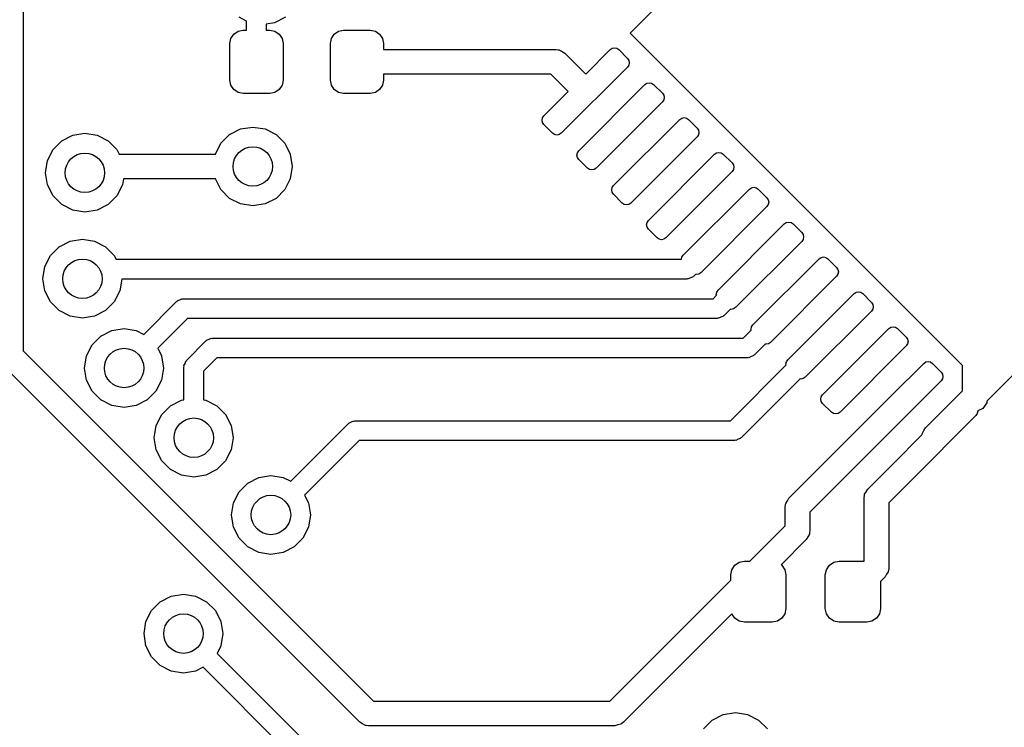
# Model space of a CAD drawing. Extents: x 3.08 to 5.54, y -3.21 to -0.59.
# Tile 4 of 10: x 3.99 to 4.38, y -1.64 to -1.36. Entities that reach past the tile are written whole.
import ezdxf

# ---------------------------------------------------------------- set-up
doc = ezdxf.new("R2010")
doc.units = 0
doc.header["$MEASUREMENT"] = 0
doc.layers.add('BLACK', color=7, linetype='CONTINUOUS')

msp = doc.modelspace()

# ---------------------------------------------------------------- linework, layer by layer
at = {"layer": 'BLACK', "linetype": 'CONTINUOUS'}
for p, q in [((3.99114, -1.32382), (3.99114, -1.49336)), ((4.23352, -1.36647), (4.24674, -1.35325)), ((4.08031, -1.36167), (4.07736, -1.36016)), ((4.09587, -1.36016), (4.09148, -1.3624)), ((4.08031, -1.36535), (4.08031, -1.36167)), ((4.09148, -1.3624), (4.08819, -1.36292)), ((4.08819, -1.36292), (4.08819, -1.36535)), ((4.07403, -1.36864), (4.07518, -1.36691)), ((4.07518, -1.36691), (4.0769, -1.36576)), ((4.0769, -1.36576), (4.07894, -1.36535)), ((4.07894, -1.36535), (4.08031, -1.36535)), ((4.08819, -1.36535), (4.08957, -1.36535)), ((4.08957, -1.36535), (4.0916, -1.36576)), ((4.0916, -1.36576), (4.09333, -1.36691)), ((4.09333, -1.36691), (4.09448, -1.36864)), ((4.11418, -1.36864), (4.11534, -1.36691)), ((4.11534, -1.36691), (4.11706, -1.36576)), ((4.11706, -1.36576), (4.11909, -1.36535)), ((4.11909, -1.36535), (4.12972, -1.36535)), ((4.12972, -1.36535), (4.13176, -1.36576)), ((4.13176, -1.36576), (4.13348, -1.36691)), ((4.13348, -1.36691), (4.13463, -1.36864)), ((4.36632, -1.49928), (4.23352, -1.36647)), ((4.07362, -1.37067), (4.07403, -1.36864)), ((4.07362, -1.38524), (4.07362, -1.37067)), ((4.09448, -1.36864), (4.09488, -1.37067)), ((4.09488, -1.37067), (4.09488, -1.38524)), ((4.11378, -1.37067), (4.11418, -1.36864)), ((4.11378, -1.38524), (4.11378, -1.37067)), ((4.13463, -1.36864), (4.13504, -1.37067)), ((4.13504, -1.37067), (4.13504, -1.37303)), ((4.22631, -1.37255), (4.22725, -1.37236)), ((4.22725, -1.37236), (4.22819, -1.37255)), ((4.13504, -1.37303), (4.20394, -1.37303)), ((4.20394, -1.37303), (4.20481, -1.37316)), ((4.20481, -1.37316), (4.20499, -1.37314)), ((4.20499, -1.37314), (4.20508, -1.3732)), ((4.20508, -1.3732), (4.20534, -1.37323)), ((4.20534, -1.37323), (4.20635, -1.37389)), ((4.20635, -1.37389), (4.20742, -1.37447)), ((4.20742, -1.37447), (4.21577, -1.38282)), ((4.21577, -1.38282), (4.22551, -1.37308)), ((4.22551, -1.37308), (4.22631, -1.37255)), ((4.22819, -1.37255), (4.22899, -1.37308)), ((4.22899, -1.37308), (4.23247, -1.37656)), ((4.23247, -1.38004), (4.20603, -1.40649)), ((4.23247, -1.37656), (4.23301, -1.37736)), ((4.23301, -1.37924), (4.23247, -1.38004)), ((4.23301, -1.37736), (4.23319, -1.3783)), ((4.23319, -1.3783), (4.23301, -1.37924)), ((4.2019, -1.38287), (4.13504, -1.38287)), ((4.13504, -1.38287), (4.13504, -1.38524)), ((4.20881, -1.38978), (4.2019, -1.38287)), ((4.07403, -1.38727), (4.07362, -1.38524)), ((4.07518, -1.38899), (4.07403, -1.38727)), ((4.09448, -1.38727), (4.09333, -1.38899)), ((4.09488, -1.38524), (4.09448, -1.38727)), ((4.11418, -1.38727), (4.11378, -1.38524)), ((4.11534, -1.38899), (4.11418, -1.38727)), ((4.13463, -1.38727), (4.13348, -1.38899)), ((4.13504, -1.38524), (4.13463, -1.38727)), ((4.21299, -1.41345), (4.23943, -1.387)), ((4.23943, -1.387), (4.24023, -1.38647)), ((4.24023, -1.38647), (4.24117, -1.38628)), ((4.24117, -1.38628), (4.24211, -1.38647)), ((4.24211, -1.38647), (4.24291, -1.387)), ((4.24291, -1.387), (4.24639, -1.39048)), ((4.0769, -1.39015), (4.07518, -1.38899)), ((4.07894, -1.39055), (4.0769, -1.39015)), ((4.08957, -1.39055), (4.07894, -1.39055)), ((4.0916, -1.39015), (4.08957, -1.39055)), ((4.09333, -1.38899), (4.0916, -1.39015)), ((4.11706, -1.39015), (4.11534, -1.38899)), ((4.11909, -1.39055), (4.11706, -1.39015)), ((4.12972, -1.39055), (4.11909, -1.39055)), ((4.13176, -1.39015), (4.12972, -1.39055)), ((4.13348, -1.38899), (4.13176, -1.39015)), ((4.19907, -1.39953), (4.20881, -1.38978)), ((4.24639, -1.39048), (4.24693, -1.39128)), ((4.24693, -1.39128), (4.24711, -1.39222)), ((4.24639, -1.39396), (4.21995, -1.42041)), ((4.24693, -1.39316), (4.24639, -1.39396)), ((4.24711, -1.39222), (4.24693, -1.39316)), ((4.19853, -1.40033), (4.19907, -1.39953)), ((4.07795, -1.40477), (4.08282, -1.404)), ((4.08282, -1.404), (4.08769, -1.40477)), ((4.19835, -1.40127), (4.19853, -1.40033)), ((4.19853, -1.40221), (4.19835, -1.40127)), ((4.19907, -1.40301), (4.19853, -1.40221)), ((4.20255, -1.40649), (4.19907, -1.40301)), ((4.22691, -1.42737), (4.25335, -1.40092)), ((4.25335, -1.40092), (4.25415, -1.40039)), ((4.25415, -1.40039), (4.25509, -1.4002)), ((4.25509, -1.4002), (4.25603, -1.40039)), ((4.25603, -1.40039), (4.25683, -1.40092)), ((4.25683, -1.40092), (4.26031, -1.4044)), ((4.00649, -1.4095), (4.01088, -1.40727)), ((4.01088, -1.40727), (4.01575, -1.4065)), ((4.01575, -1.4065), (4.02061, -1.40727)), ((4.02061, -1.40727), (4.025, -1.4095)), ((4.07008, -1.41049), (4.07356, -1.407)), ((4.07356, -1.407), (4.07795, -1.40477)), ((4.08769, -1.40477), (4.09208, -1.407)), ((4.09208, -1.407), (4.09556, -1.41049)), ((4.20334, -1.40702), (4.20255, -1.40649)), ((4.20429, -1.40721), (4.20334, -1.40702)), ((4.20523, -1.40702), (4.20429, -1.40721)), ((4.20603, -1.40649), (4.20523, -1.40702)), ((4.26031, -1.40788), (4.23386, -1.43433)), ((4.26031, -1.4044), (4.26085, -1.4052)), ((4.26085, -1.40708), (4.26031, -1.40788)), ((4.26085, -1.4052), (4.26103, -1.40614)), ((4.26103, -1.40614), (4.26085, -1.40708)), ((4.00301, -1.41299), (4.00649, -1.4095)), ((4.025, -1.4095), (4.02849, -1.41299)), ((4.06787, -1.41482), (4.07008, -1.41049)), ((4.09556, -1.41049), (4.0978, -1.41488)), ((4.00077, -1.41738), (4.00301, -1.41299)), ((4.02849, -1.41299), (4.02942, -1.41482)), ((4.02942, -1.41482), (4.06787, -1.41482)), ((4.0978, -1.41488), (4.09857, -1.41974)), ((4.21226, -1.41519), (4.21245, -1.41425)), ((4.21245, -1.41613), (4.21226, -1.41519)), ((4.21245, -1.41425), (4.21299, -1.41345)), ((4.24082, -1.44129), (4.26727, -1.41484)), ((4.26727, -1.41484), (4.26807, -1.41431)), ((4.26807, -1.41431), (4.26901, -1.41412)), ((4.26901, -1.41412), (4.26995, -1.41431)), ((4.26995, -1.41431), (4.27075, -1.41484)), ((4.27075, -1.41484), (4.27423, -1.41832)), ((4.47502, -1.41449), (4.38179, -1.50772)), ((4, -1.42224), (4.00077, -1.41738)), ((4.09857, -1.41974), (4.0978, -1.42461)), ((4.21299, -1.41693), (4.21245, -1.41613)), ((4.21647, -1.42041), (4.21299, -1.41693)), ((4.27423, -1.41832), (4.27476, -1.41912)), ((4.27476, -1.41912), (4.27495, -1.42006)), ((4.00077, -1.42711), (4, -1.42224)), ((4.21726, -1.42094), (4.21647, -1.42041)), ((4.21821, -1.42113), (4.21726, -1.42094)), ((4.21915, -1.42094), (4.21821, -1.42113)), ((4.21995, -1.42041), (4.21915, -1.42094)), ((4.27423, -1.4218), (4.24778, -1.44825)), ((4.27476, -1.421), (4.27423, -1.4218)), ((4.27495, -1.42006), (4.27476, -1.421)), ((4.00301, -1.4315), (4.00077, -1.42711)), ((4.03072, -1.42711), (4.02849, -1.4315)), ((4.03111, -1.42467), (4.03072, -1.42711)), ((4.06787, -1.42467), (4.03111, -1.42467)), ((4.07008, -1.429), (4.06787, -1.42467)), ((4.0978, -1.42461), (4.09556, -1.429)), ((4.22637, -1.42816), (4.22691, -1.42737)), ((4.00649, -1.43498), (4.00301, -1.4315)), ((4.02849, -1.4315), (4.025, -1.43498)), ((4.07356, -1.43248), (4.07008, -1.429)), ((4.09556, -1.429), (4.09208, -1.43248)), ((4.22618, -1.42911), (4.22637, -1.42816)), ((4.22637, -1.43005), (4.22618, -1.42911)), ((4.22691, -1.43085), (4.22637, -1.43005)), ((4.23038, -1.43433), (4.22691, -1.43085)), ((4.25474, -1.45521), (4.28119, -1.42876)), ((4.28119, -1.42876), (4.28199, -1.42823)), ((4.28199, -1.42823), (4.28293, -1.42804)), ((4.28293, -1.42804), (4.28387, -1.42823)), ((4.28387, -1.42823), (4.28467, -1.42876)), ((4.28467, -1.42876), (4.28815, -1.43224)), ((4.01088, -1.43722), (4.00649, -1.43498)), ((4.025, -1.43498), (4.02061, -1.43722)), ((4.07795, -1.43472), (4.07356, -1.43248)), ((4.08282, -1.43549), (4.07795, -1.43472)), ((4.08769, -1.43472), (4.08282, -1.43549)), ((4.09208, -1.43248), (4.08769, -1.43472)), ((4.23118, -1.43486), (4.23038, -1.43433)), ((4.23212, -1.43505), (4.23118, -1.43486)), ((4.23307, -1.43486), (4.23212, -1.43505)), ((4.23386, -1.43433), (4.23307, -1.43486)), ((4.28815, -1.43224), (4.28868, -1.43304)), ((4.28868, -1.43492), (4.28815, -1.43572)), ((4.28868, -1.43304), (4.28887, -1.43398)), ((4.28887, -1.43398), (4.28868, -1.43492)), ((4.01575, -1.43799), (4.01088, -1.43722)), ((4.02061, -1.43722), (4.01575, -1.43799)), ((4.28815, -1.43572), (4.2617, -1.46217)), ((4.2401, -1.44303), (4.24029, -1.44208)), ((4.24029, -1.44397), (4.2401, -1.44303)), ((4.24029, -1.44208), (4.24082, -1.44129)), ((4.26866, -1.46912), (4.29511, -1.44268)), ((4.29511, -1.44268), (4.29591, -1.44214)), ((4.29591, -1.44214), (4.29685, -1.44196)), ((4.29685, -1.44196), (4.29779, -1.44214)), ((4.29779, -1.44214), (4.29859, -1.44268)), ((4.29859, -1.44268), (4.30207, -1.44616)), ((4.24082, -1.44477), (4.24029, -1.44397)), ((4.2443, -1.44825), (4.24082, -1.44477)), ((4.30207, -1.44616), (4.3026, -1.44696)), ((4.3026, -1.44696), (4.30279, -1.4479)), ((4.00549, -1.45183), (4.00988, -1.44959)), ((4.00988, -1.44959), (4.01474, -1.44882)), ((4.01474, -1.44882), (4.01961, -1.44959)), ((4.01961, -1.44959), (4.024, -1.45183)), ((4.2451, -1.44878), (4.2443, -1.44825)), ((4.24604, -1.44897), (4.2451, -1.44878)), ((4.24699, -1.44878), (4.24604, -1.44897)), ((4.24778, -1.44825), (4.24699, -1.44878)), ((4.30207, -1.44964), (4.27562, -1.47608)), ((4.3026, -1.44884), (4.30207, -1.44964)), ((4.30279, -1.4479), (4.3026, -1.44884)), ((4.002, -1.45531), (4.00549, -1.45183)), ((4.024, -1.45183), (4.02748, -1.45531)), ((3.99977, -1.4597), (4.002, -1.45531)), ((4.02748, -1.45531), (4.02825, -1.45682)), ((4.02825, -1.45682), (4.25405, -1.45682)), ((4.25405, -1.45682), (4.25421, -1.456)), ((4.25421, -1.456), (4.25474, -1.45521)), ((4.28258, -1.48304), (4.30903, -1.4566)), ((4.30903, -1.4566), (4.30983, -1.45606)), ((4.30983, -1.45606), (4.31077, -1.45588)), ((4.31077, -1.45588), (4.31171, -1.45606)), ((4.31171, -1.45606), (4.31251, -1.4566)), ((4.31251, -1.4566), (4.31599, -1.46008)), ((3.999, -1.46457), (3.99977, -1.4597)), ((4.25965, -1.46282), (4.25893, -1.46354)), ((4.25996, -1.46289), (4.25965, -1.46282)), ((4.26091, -1.4627), (4.25996, -1.46289)), ((4.2617, -1.46217), (4.26091, -1.4627)), ((4.31599, -1.46008), (4.31652, -1.46088)), ((4.31652, -1.46276), (4.31599, -1.46356)), ((4.31652, -1.46088), (4.31671, -1.46182)), ((4.31671, -1.46182), (4.31652, -1.46276)), ((3.99977, -1.46943), (3.999, -1.46457)), ((4.03047, -1.4647), (4.02972, -1.46943)), ((4.25615, -1.4647), (4.03047, -1.4647)), ((4.25645, -1.4646), (4.25615, -1.4647)), ((4.25677, -1.46465), (4.25645, -1.4646)), ((4.25759, -1.46423), (4.25677, -1.46465)), ((4.25846, -1.46394), (4.25759, -1.46423)), ((4.25865, -1.46369), (4.25846, -1.46394)), ((4.25893, -1.46354), (4.25865, -1.46369)), ((4.31599, -1.46356), (4.28954, -1.49)), ((4.002, -1.47382), (3.99977, -1.46943)), ((4.02972, -1.46943), (4.02748, -1.47382)), ((4.26794, -1.47086), (4.26813, -1.46992)), ((4.268, -1.47118), (4.26794, -1.47086)), ((4.26813, -1.46992), (4.26866, -1.46912)), ((4.2965, -1.49696), (4.32295, -1.47052)), ((4.32295, -1.47052), (4.32375, -1.46998)), ((4.32375, -1.46998), (4.32469, -1.4698)), ((4.32469, -1.4698), (4.32563, -1.46998)), ((4.32563, -1.46998), (4.32643, -1.47052)), ((4.32643, -1.47052), (4.32991, -1.474)), ((4.00549, -1.47731), (4.002, -1.47382)), ((4.02748, -1.47382), (4.024, -1.47731)), ((4.03926, -1.48678), (4.05233, -1.4737)), ((4.05233, -1.4737), (4.05262, -1.47356)), ((4.05262, -1.47356), (4.0528, -1.4733)), ((4.0528, -1.4733), (4.05368, -1.47302)), ((4.05368, -1.47302), (4.0545, -1.4726)), ((4.0545, -1.4726), (4.05482, -1.47265)), ((4.05482, -1.47265), (4.05512, -1.47255)), ((4.05512, -1.47255), (4.26663, -1.47255)), ((4.26663, -1.47255), (4.268, -1.47118)), ((4.32991, -1.474), (4.33044, -1.4748)), ((4.00988, -1.47954), (4.00549, -1.47731)), ((4.024, -1.47731), (4.01961, -1.47954)), ((4.27357, -1.47674), (4.27104, -1.47927)), ((4.27388, -1.47681), (4.27357, -1.47674)), ((4.27482, -1.47662), (4.27388, -1.47681)), ((4.27562, -1.47608), (4.27482, -1.47662)), ((4.32991, -1.47748), (4.30346, -1.50392)), ((4.33044, -1.47668), (4.32991, -1.47748)), ((4.33044, -1.4748), (4.33063, -1.47574)), ((4.33063, -1.47574), (4.33044, -1.47668)), ((4.01474, -1.48031), (4.00988, -1.47954)), ((4.01961, -1.47954), (4.01474, -1.48031)), ((4.05675, -1.48042), (4.04483, -1.49234)), ((4.26826, -1.48042), (4.05675, -1.48042)), ((4.26856, -1.48033), (4.26826, -1.48042)), ((4.26888, -1.48038), (4.26856, -1.48033)), ((4.2697, -1.47996), (4.26888, -1.48038)), ((4.27057, -1.47967), (4.2697, -1.47996)), ((4.27076, -1.47942), (4.27057, -1.47967)), ((4.27104, -1.47927), (4.27076, -1.47942)), ((4.02213, -1.48748), (4.02652, -1.48525)), ((4.02652, -1.48525), (4.03139, -1.48448)), ((4.03139, -1.48448), (4.03625, -1.48525)), ((4.03625, -1.48525), (4.03926, -1.48678)), ((4.27874, -1.48828), (4.28192, -1.4851)), ((4.28186, -1.48478), (4.28205, -1.48384)), ((4.28192, -1.4851), (4.28186, -1.48478)), ((4.28205, -1.48384), (4.28258, -1.48304)), ((4.31042, -1.51088), (4.33687, -1.48444)), ((4.33687, -1.48444), (4.33767, -1.4839)), ((4.33767, -1.4839), (4.33861, -1.48372)), ((4.33861, -1.48372), (4.33955, -1.4839)), ((4.33955, -1.4839), (4.34035, -1.48444)), ((4.34035, -1.48444), (4.34383, -1.48792)), ((4.01865, -1.49097), (4.02213, -1.48748)), ((4.05643, -1.49706), (4.06405, -1.48943)), ((4.06405, -1.48943), (4.06434, -1.48929)), ((4.06434, -1.48929), (4.06452, -1.48903)), ((4.06452, -1.48903), (4.0654, -1.48875)), ((4.0654, -1.48875), (4.06622, -1.48833)), ((4.06622, -1.48833), (4.06654, -1.48838)), ((4.06654, -1.48838), (4.06684, -1.48828)), ((4.06684, -1.48828), (4.27874, -1.48828)), ((4.28954, -1.49), (4.28874, -1.49054)), ((4.34383, -1.48792), (4.34436, -1.48871)), ((4.34436, -1.48871), (4.34455, -1.48966)), ((4.34455, -1.48966), (4.34436, -1.4906)), ((3.99114, -1.49336), (4.13105, -1.63327)), ((4.01641, -1.49536), (4.01865, -1.49097)), ((4.04483, -1.49234), (4.04637, -1.49536)), ((4.28749, -1.49066), (4.28315, -1.495)), ((4.2878, -1.49072), (4.28749, -1.49066)), ((4.28874, -1.49054), (4.2878, -1.49072)), ((4.34383, -1.4914), (4.31738, -1.51784)), ((4.34436, -1.4906), (4.34383, -1.4914)), ((4.01564, -1.50022), (4.01641, -1.49536)), ((4.04637, -1.49536), (4.04714, -1.50022)), ((4.05574, -1.4984), (4.05603, -1.49753)), ((4.05603, -1.49753), (4.05628, -1.49734)), ((4.05628, -1.49734), (4.05643, -1.49706)), ((4.06847, -1.49615), (4.06315, -1.50147)), ((4.28037, -1.49615), (4.06847, -1.49615)), ((4.28067, -1.49606), (4.28037, -1.49615)), ((4.28099, -1.49611), (4.28067, -1.49606)), ((4.28181, -1.49569), (4.28099, -1.49611)), ((4.28268, -1.4954), (4.28181, -1.49569)), ((4.28287, -1.49514), (4.28268, -1.4954)), ((4.28315, -1.495), (4.28287, -1.49514)), ((4.29578, -1.4987), (4.29597, -1.49776)), ((4.29597, -1.49776), (4.2965, -1.49696)), ((4.33756, -1.51158), (4.35079, -1.49836)), ((4.35079, -1.49836), (4.35159, -1.49782)), ((4.35159, -1.49782), (4.35253, -1.49764)), ((4.35253, -1.49764), (4.35347, -1.49782)), ((4.35347, -1.49782), (4.35427, -1.49836)), ((4.35427, -1.49836), (4.35775, -1.50184)), ((4.12553, -1.64167), (3.98274, -1.49887)), ((4.01641, -1.50509), (4.01564, -1.50022)), ((4.04714, -1.50022), (4.04637, -1.50509)), ((4.05528, -1.49984), (4.05537, -1.49954)), ((4.05528, -1.51292), (4.05528, -1.49984)), ((4.05532, -1.49923), (4.05574, -1.4984)), ((4.05537, -1.49954), (4.05532, -1.49923)), ((4.06315, -1.50147), (4.06315, -1.51292)), ((4.27356, -1.5213), (4.29584, -1.49901)), ((4.29584, -1.49901), (4.29578, -1.4987)), ((4.35775, -1.50184), (4.35828, -1.50263)), ((4.36632, -1.50929), (4.36632, -1.49928)), ((4.01865, -1.50948), (4.01641, -1.50509)), ((4.04637, -1.50509), (4.04413, -1.50948)), ((4.30141, -1.50458), (4.27797, -1.52802)), ((4.30172, -1.50464), (4.30141, -1.50458)), ((4.30266, -1.50446), (4.30172, -1.50464)), ((4.30346, -1.50392), (4.30266, -1.50446)), ((4.35775, -1.50532), (4.34452, -1.51854)), ((4.35828, -1.50452), (4.35775, -1.50532)), ((4.35828, -1.50263), (4.35847, -1.50358)), ((4.35847, -1.50358), (4.35828, -1.50452)), ((4.02213, -1.51296), (4.01865, -1.50948)), ((4.04413, -1.50948), (4.04064, -1.51296)), ((4.35148, -1.52413), (4.36632, -1.50929)), ((4.38176, -1.50778), (4.37605, -1.51348)), ((4.38179, -1.50772), (4.38176, -1.50778)), ((4.02652, -1.5152), (4.02213, -1.51296)), ((4.04064, -1.51296), (4.03625, -1.5152)), ((4.04996, -1.51531), (4.05435, -1.51307)), ((4.05435, -1.51307), (4.05528, -1.51292)), ((4.06315, -1.51292), (4.06408, -1.51307)), ((4.06408, -1.51307), (4.06847, -1.51531)), ((4.29691, -1.55223), (4.33756, -1.51158)), ((4.3097, -1.51262), (4.30989, -1.51168)), ((4.30989, -1.51356), (4.3097, -1.51262)), ((4.30989, -1.51168), (4.31042, -1.51088)), ((4.31042, -1.51436), (4.30989, -1.51356)), ((4.37596, -1.5141), (4.37446, -1.51642)), ((4.37605, -1.51348), (4.37596, -1.5141)), ((4.03139, -1.51597), (4.02652, -1.5152)), ((4.03625, -1.5152), (4.03139, -1.51597)), ((4.04647, -1.51879), (4.04996, -1.51531)), ((4.06847, -1.51531), (4.07195, -1.51879)), ((4.3139, -1.51784), (4.31042, -1.51436)), ((4.3147, -1.51838), (4.3139, -1.51784)), ((4.31738, -1.51784), (4.31658, -1.51838)), ((4.37239, -1.51749), (4.3722, -1.51844)), ((4.37446, -1.51642), (4.37236, -1.51738)), ((4.37236, -1.51738), (4.37239, -1.51749)), ((4.04424, -1.52318), (4.04647, -1.51879)), ((4.07195, -1.51879), (4.07419, -1.52318)), ((4.12141, -1.52205), (4.12229, -1.52176)), ((4.12229, -1.52176), (4.12311, -1.52135)), ((4.12311, -1.52135), (4.12342, -1.5214)), ((4.12342, -1.5214), (4.12372, -1.5213)), ((4.12372, -1.5213), (4.27356, -1.5213)), ((4.34452, -1.51854), (4.30531, -1.55775)), ((4.31564, -1.51856), (4.3147, -1.51838)), ((4.31658, -1.51838), (4.31564, -1.51856)), ((4.37167, -1.51923), (4.34522, -1.54568)), ((4.3722, -1.51844), (4.37167, -1.51923)), ((4.04347, -1.52805), (4.04424, -1.52318)), ((4.07419, -1.52318), (4.07496, -1.52805)), ((4.09794, -1.54545), (4.12094, -1.52245)), ((4.12094, -1.52245), (4.12122, -1.52231)), ((4.12122, -1.52231), (4.12141, -1.52205)), ((4.35025, -1.52622), (4.3509, -1.5252)), ((4.3509, -1.5252), (4.35148, -1.52413)), ((4.04424, -1.53292), (4.04347, -1.52805)), ((4.07496, -1.52805), (4.07419, -1.53292)), ((4.12535, -1.52917), (4.1035, -1.55102)), ((4.27519, -1.52917), (4.12535, -1.52917)), ((4.27549, -1.52907), (4.27519, -1.52917)), ((4.27581, -1.52912), (4.27549, -1.52907)), ((4.27663, -1.5287), (4.27581, -1.52912)), ((4.27751, -1.52842), (4.27663, -1.5287)), ((4.27769, -1.52816), (4.27751, -1.52842)), ((4.27797, -1.52802), (4.27769, -1.52816)), ((4.33826, -1.53872), (4.35016, -1.52683)), ((4.35016, -1.52656), (4.35021, -1.52647)), ((4.35017, -1.52675), (4.35016, -1.52656)), ((4.35016, -1.52683), (4.35017, -1.52675)), ((4.35021, -1.52647), (4.35025, -1.52622)), ((4.04647, -1.53731), (4.04424, -1.53292)), ((4.07419, -1.53292), (4.07195, -1.53731)), ((4.04996, -1.54079), (4.04647, -1.53731)), ((4.07195, -1.53731), (4.06847, -1.54079)), ((4.05435, -1.54303), (4.04996, -1.54079)), ((4.06847, -1.54079), (4.06408, -1.54303)), ((4.32841, -1.54857), (4.33826, -1.53872)), ((4.33826, -1.53872), (4.33826, -1.53872)), ((4.05921, -1.5438), (4.05435, -1.54303)), ((4.06408, -1.54303), (4.05921, -1.5438)), ((4.0808, -1.54616), (4.08519, -1.54392)), ((4.08519, -1.54392), (4.09006, -1.54315)), ((4.09006, -1.54315), (4.09493, -1.54392)), ((4.09493, -1.54392), (4.09794, -1.54545)), ((4.07732, -1.54964), (4.0808, -1.54616)), ((4.32783, -1.54964), (4.32841, -1.54857)), ((4.34522, -1.54568), (4.33681, -1.55409)), ((4.34522, -1.54568), (4.34522, -1.54568)), ((4.07508, -1.55403), (4.07732, -1.54964)), ((4.1035, -1.55102), (4.10504, -1.55403)), ((4.29568, -1.55431), (4.29633, -1.55329)), ((4.29633, -1.55329), (4.29691, -1.55223)), ((4.32697, -1.55205), (4.32709, -1.55119)), ((4.32697, -1.57736), (4.32697, -1.55205)), ((4.32708, -1.551), (4.32713, -1.55091)), ((4.32709, -1.55119), (4.32708, -1.551)), ((4.32713, -1.55091), (4.32717, -1.55065)), ((4.32717, -1.55065), (4.32783, -1.54964)), ((4.07431, -1.5589), (4.07508, -1.55403)), ((4.10504, -1.55403), (4.10581, -1.5589)), ((4.29547, -1.55571), (4.2956, -1.55484)), ((4.29547, -1.56319), (4.29547, -1.55571)), ((4.29559, -1.55466), (4.29564, -1.55456)), ((4.2956, -1.55484), (4.29559, -1.55466)), ((4.29564, -1.55456), (4.29568, -1.55431)), ((4.33681, -1.55409), (4.33681, -1.58018)), ((4.07508, -1.56376), (4.07431, -1.5589)), ((4.10581, -1.5589), (4.10504, -1.56376)), ((4.30531, -1.55775), (4.30531, -1.56523)), ((4.07732, -1.56815), (4.07508, -1.56376)), ((4.10504, -1.56376), (4.1028, -1.56815)), ((4.28131, -1.57736), (4.29547, -1.56319)), ((4.30531, -1.56523), (4.30519, -1.5661)), ((4.0808, -1.57164), (4.07732, -1.56815)), ((4.1028, -1.56815), (4.09932, -1.57164)), ((4.30387, -1.56871), (4.29381, -1.57877)), ((4.30445, -1.56765), (4.30387, -1.56871)), ((4.30511, -1.56663), (4.30445, -1.56765)), ((4.30515, -1.56638), (4.30511, -1.56663)), ((4.3052, -1.56628), (4.30515, -1.56638)), ((4.30519, -1.5661), (4.3052, -1.56628)), ((4.08519, -1.57387), (4.0808, -1.57164)), ((4.09932, -1.57164), (4.09493, -1.57387)), ((4.09006, -1.57465), (4.08519, -1.57387)), ((4.09493, -1.57387), (4.09006, -1.57465)), ((4.27369, -1.58287), (4.27411, -1.58076)), ((4.27411, -1.58076), (4.2753, -1.57898)), ((4.2753, -1.57898), (4.27709, -1.57778)), ((4.27709, -1.57778), (4.2792, -1.57736)), ((4.2792, -1.57736), (4.28131, -1.57736)), ((4.29381, -1.57877), (4.29412, -1.57898)), ((4.29412, -1.57898), (4.29531, -1.58076)), ((4.29531, -1.58076), (4.29573, -1.58287)), ((4.31148, -1.58287), (4.3119, -1.58076)), ((4.3119, -1.58076), (4.3131, -1.57898)), ((4.3131, -1.57898), (4.31488, -1.57778)), ((4.31488, -1.57778), (4.31699, -1.57736)), ((4.31699, -1.57736), (4.32697, -1.57736)), ((4.33681, -1.58018), (4.33669, -1.58105)), ((4.27369, -1.58498), (4.27369, -1.58287)), ((4.29573, -1.58287), (4.29573, -1.59626)), ((4.31148, -1.59626), (4.31148, -1.58287)), ((4.33537, -1.58366), (4.33353, -1.5855)), ((4.33595, -1.5826), (4.33537, -1.58366)), ((4.33661, -1.58158), (4.33595, -1.5826)), ((4.33664, -1.58133), (4.33661, -1.58158)), ((4.3367, -1.58123), (4.33664, -1.58133)), ((4.33669, -1.58105), (4.3367, -1.58123)), ((4.2254, -1.63327), (4.27369, -1.58498)), ((4.33353, -1.5855), (4.33353, -1.59626)), ((4.04586, -1.59356), (4.05025, -1.59132)), ((4.05025, -1.59132), (4.05512, -1.59055)), ((4.05512, -1.59055), (4.05998, -1.59132)), ((4.05998, -1.59132), (4.06437, -1.59356)), ((4.04238, -1.59704), (4.04586, -1.59356)), ((4.06437, -1.59356), (4.06786, -1.59704)), ((4.29573, -1.59626), (4.29531, -1.59837)), ((4.3119, -1.59837), (4.31148, -1.59626)), ((4.33353, -1.59626), (4.33311, -1.59837)), ((4.04014, -1.60143), (4.04238, -1.59704)), ((4.06786, -1.59704), (4.0701, -1.60143)), ((4.27415, -1.59844), (4.23092, -1.64167)), ((4.2753, -1.60016), (4.27415, -1.59844)), ((4.27709, -1.60135), (4.2753, -1.60016)), ((4.29412, -1.60016), (4.29233, -1.60135)), ((4.29531, -1.59837), (4.29412, -1.60016)), ((4.3131, -1.60016), (4.3119, -1.59837)), ((4.31488, -1.60135), (4.3131, -1.60016)), ((4.33191, -1.60016), (4.33013, -1.60135)), ((4.33311, -1.59837), (4.33191, -1.60016)), ((4.03937, -1.6063), (4.04014, -1.60143)), ((4.0701, -1.60143), (4.07087, -1.6063)), ((4.2792, -1.60177), (4.27709, -1.60135)), ((4.29022, -1.60177), (4.2792, -1.60177)), ((4.29233, -1.60135), (4.29022, -1.60177)), ((4.31699, -1.60177), (4.31488, -1.60135)), ((4.32802, -1.60177), (4.31699, -1.60177)), ((4.33013, -1.60135), (4.32802, -1.60177)), ((4.04014, -1.61117), (4.03937, -1.6063)), ((4.07087, -1.6063), (4.0701, -1.61117)), ((4.04238, -1.61556), (4.04014, -1.61117)), ((4.0701, -1.61117), (4.06856, -1.61418)), ((4.04586, -1.61904), (4.04238, -1.61556)), ((4.06856, -1.61418), (4.17028, -1.7159)), ((4.05025, -1.62128), (4.04586, -1.61904)), ((4.06299, -1.61974), (4.05998, -1.62128)), ((4.16587, -1.72262), (4.06299, -1.61974)), ((4.05512, -1.62205), (4.05025, -1.62128)), ((4.05998, -1.62128), (4.05512, -1.62205)), ((4.13105, -1.63327), (4.2254, -1.63327)), ((4.26633, -1.6408), (4.27072, -1.63857)), ((4.27072, -1.63857), (4.27559, -1.6378)), ((4.27559, -1.6378), (4.28046, -1.63857)), ((4.28046, -1.63857), (4.28485, -1.6408)), ((4.1266, -1.64225), (4.12553, -1.64167)), ((4.12762, -1.64291), (4.1266, -1.64225)), ((4.12787, -1.64294), (4.12762, -1.64291)), ((4.12797, -1.643), (4.12787, -1.64294)), ((4.12815, -1.64298), (4.12797, -1.643)), ((4.12901, -1.64311), (4.12815, -1.64298)), ((4.22744, -1.64311), (4.12901, -1.64311)), ((4.2286, -1.64277), (4.22744, -1.64311)), ((4.22979, -1.64251), (4.2286, -1.64277)), ((4.22999, -1.64236), (4.22979, -1.64251)), ((4.2301, -1.64233), (4.22999, -1.64236)), ((4.23022, -1.64219), (4.2301, -1.64233)), ((4.23092, -1.64167), (4.23022, -1.64219)), ((4.26285, -1.64429), (4.26633, -1.6408)), ((4.28485, -1.6408), (4.28833, -1.64429))]:
    msp.add_line(p, q, dxfattribs=at)
at = {"layer": 'BLACK'}
for centre in [(4.08282, -1.41974), (4.01575, -1.42224), (4.01474, -1.46457), (4.03139, -1.50022), (4.05921, -1.52805), (4.09006, -1.5589), (4.05512, -1.6063)]:
    msp.add_circle(centre, 0.007874, dxfattribs=at)

doc.saveas('drawing.dxf')
